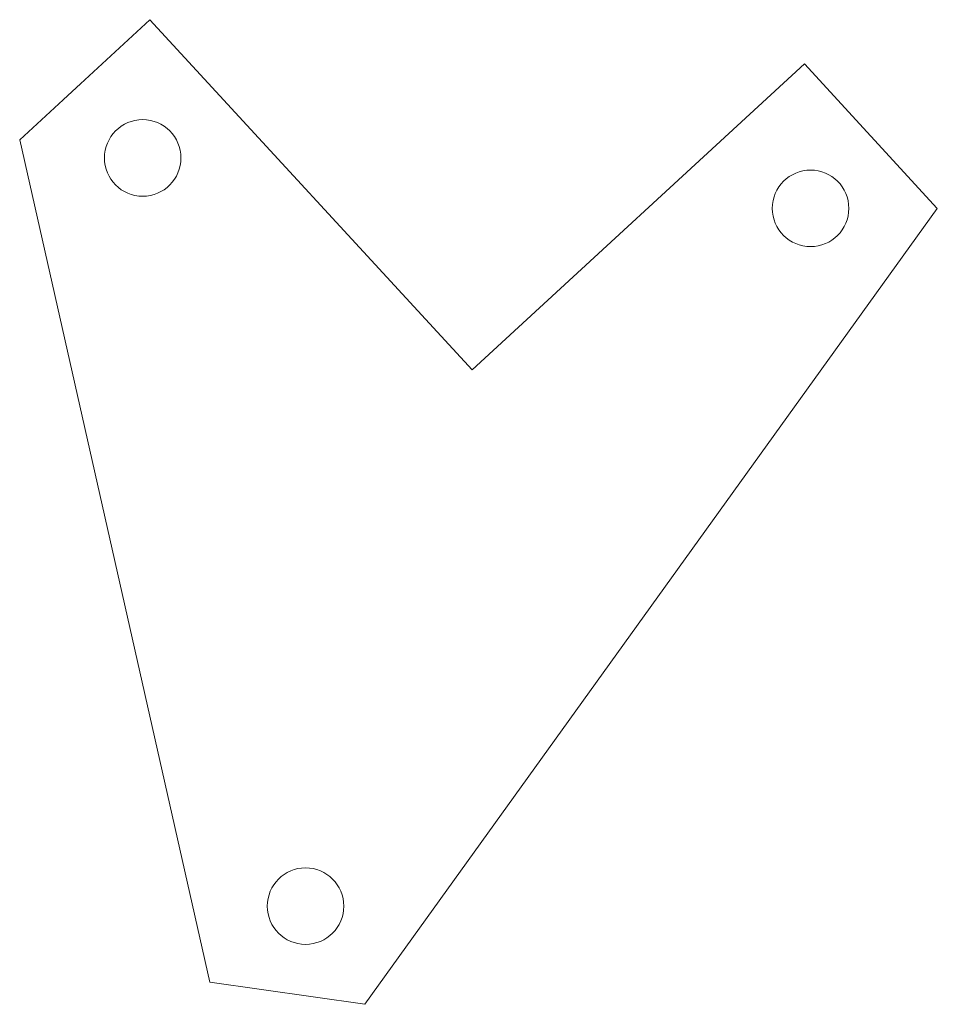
# Model space of a CAD drawing. Header units: inches. Extents: x -0.75 to 1.65, y -0.26 to 2.32.
import ezdxf

# ---------------------------------------------------------------- set-up
doc = ezdxf.new("R2010")
doc.units = ezdxf.units.IN
doc.header["$MEASUREMENT"] = 0

msp = doc.modelspace()

# ---------------------------------------------------------------- linework, layer by layer
at = {"color": 7, "linetype": 'Continuous', "lineweight": 15}
for p, q in [((-0.4066, 2.3153), (-0.747, 2.0018)), ((0.4356, 1.4007), (-0.4066, 2.3153)), ((1.3032, 2.1997), (0.4356, 1.4007)), ((1.6506, 1.8225), (1.3032, 2.1997)), ((-0.747, 2.0018), (-0.25, -0.1984)), ((0.1552, -0.2565), (1.6506, 1.8225)), ((-0.25, -0.1984), (0.1552, -0.2565))]:
    msp.add_line(p, q, dxfattribs=at)
for centre in [(-0.4256, 1.9542), (1.3195, 1.8225), (0, 0)]:
    msp.add_circle(centre, 0.1, dxfattribs=at)

doc.saveas('drawing.dxf')
